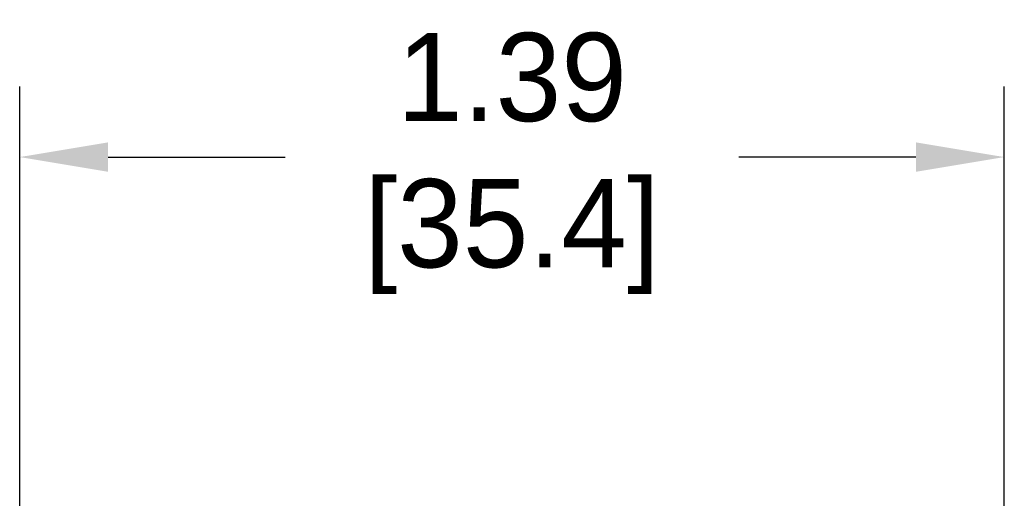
# Model space of a CAD drawing. Header units: inches. Extents: x 639.8 to 649.6, y 477.2 to 487.7.
# Tile 9 of 10: x 640.555 to 641.949, y 487.045 to 487.723. Entities that reach past the tile are written whole.
import ezdxf

# ---------------------------------------------------------------- set-up
doc = ezdxf.new("R2010")
doc.units = ezdxf.units.IN
doc.header["$LTSCALE"] = 8
doc.header["$MEASUREMENT"] = 0
doc.layers.add('Dimensions', color=140, linetype='Continuous')
doc.dimstyles.get("Standard").update_dxf_attribs({"dimtxt": 0.125, "dimasz": 0.125, "dimexe": 0.1, "dimexo": 0.1, "dimgap": 0.05, "dimtad": 0, "dimtih": 1, "dimtoh": 1, "dimzin": 0, "dimdsep": 46, "dimtxsty": 'Standard', "dimcen": 0, "dimclrd": 256, "dimclre": 256, "dimclrt": 256, "dimadec": 0, "dimazin": 0, "dimtfac": 1, "dimtofl": 0, "dimtmove": 0, "dimatfit": 3, "dimfxl": 0, "dimtolj": 1, "dimtzin": 0, "dimarcsym": 0})

# ---------------------------------------------------------------- blocks, each defined once
blk = doc.blocks.new('*D10')
at = {"layer": 'DEFPOINTS', "color": 0}
for p in [(641.9491, 487.5283), (640.5554, 486.4259), (641.9491, 486.4259)]:
    blk.add_point(p, dxfattribs=at)
at = {"layer": 'Dimensions', "lineweight": -2}
for p, q in [((640.5554, 486.5259), (640.5554, 487.6283)), ((641.9491, 486.5259), (641.9491, 487.6283)), ((640.6804, 487.5283), (640.9314, 487.5283)), ((641.8241, 487.5283), (641.5731, 487.5283))]:
    blk.add_line(p, q, dxfattribs=at)
at = {"layer": 'Dimensions'}
for points in [[(640.6804, 487.5491), (640.6804, 487.5075), (640.5554, 487.5283)], [(641.8241, 487.5491), (641.8241, 487.5075), (641.9491, 487.5283)]]:
    blk.add_solid(points, dxfattribs=at)
at = {"layer": 'Dimensions', "char_height": 0.125, "attachment_point": 5}
for s, insert in [('\\A1;1.39', (641.2523, 487.6408)), ('\\A1;[35.4]', (641.2523, 487.4158))]:
    blk.add_mtext(s, dxfattribs=dict(at, insert=insert))

msp = doc.modelspace()

# ---------------------------------------------------------------- dimensions: what is measured, and where the dimension line sits
at = {"layer": 'Dimensions'}
dim = msp.add_linear_dim(base=(641.9491, 487.5283), p1=(640.5554, 486.4259), p2=(641.9491, 486.4259), angle=180, dimstyle='Standard', override={"dimpost": '\\X'}, dxfattribs=at)
dim.commit()
dim.dimension.update_dxf_attribs({"geometry": '*D10', "text_midpoint": (641.2523, 487.5283)})

doc.saveas('drawing.dxf')
